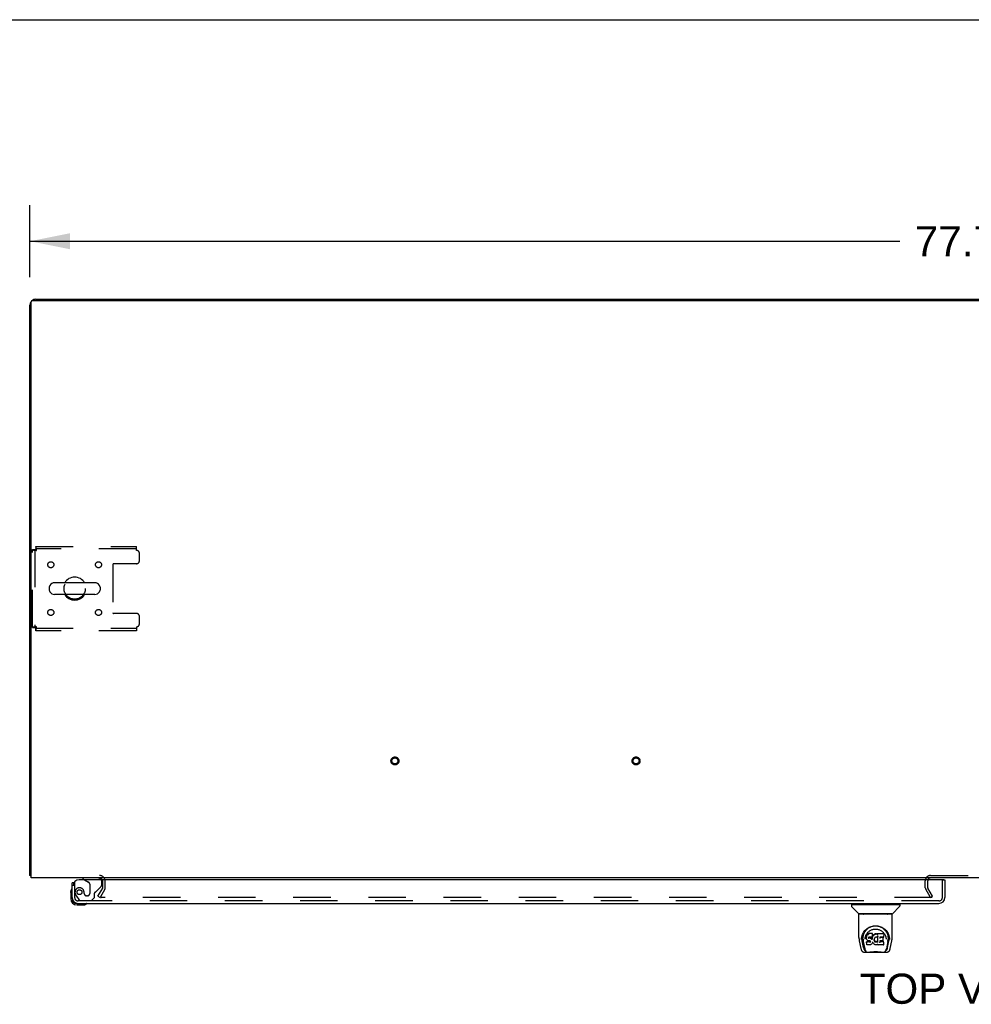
# Model space of a CAD drawing. Header units: inches. Extents: x 0 to 283, y 0 to 183.
# Tile 74 of 81: x 59 to 98, y 142 to 183. Entities that reach past the tile are written whole.
import ezdxf

# ---------------------------------------------------------------- set-up
doc = ezdxf.new("R2010")
doc.units = ezdxf.units.IN
doc.header["$LTSCALE"] = 15.583333
doc.header["$MEASUREMENT"] = 0
doc.linetypes.add('HIDDEN', pattern=[0.2, 0.1, -0.1])
doc.layers.get('0').update_dxf_attribs({"linetype": 'CONTINUOUS'})
for name, color, linetype in [('DEFAULT_2', 8, 'HIDDEN'), ('DIMENSIONS', 7, 'CONTINUOUS'), ('LEFTHAND_DOOR_ASSEMBLY', 7, 'CONTINUOUS')]:
    doc.layers.add(name, color=color, linetype=linetype)
doc.styles.get("Standard").update_dxf_attribs({"font": 'arial.ttf'})
doc.dimstyles.new('DIMSTYLE_1', dxfattribs={"dimtxt": 1.25, "dimasz": 1.666667, "dimexe": 0.09, "dimexo": 0.07, "dimgap": 0.0375, "dimtad": 0, "dimtih": 1, "dimtoh": 1, "dimzin": 4, "dimdsep": 46, "dimtxsty": 'Standard', "dimblk": '_FILLED', "dimblk1": '_FILLED', "dimblk2": '_FILLED', "dimcen": 0.09, "dimadec": 3, "dimazin": 1, "dimtfac": 1, "dimtdec": 3, "dimtofl": 0, "dimtmove": 0, "dimatfit": 3, "dimldrblk": '_FILLED', "dimfxl": 0, "dimtolj": 1, "dimtzin": 4, "dimarcsym": 0})

# ---------------------------------------------------------------- blocks, each defined once
blk = doc.blocks.new('_FILLED')
at = {"color": 0, "linetype": 'ByBlock'}
blk.add_solid([(0, 0), (-1, 0.2), (-1, -0.2)], dxfattribs=at)
blk = doc.blocks.new('*D1')
at = {"layer": 'DIMENSIONS', "color": 2, "linetype": 'Continuous'}
for p, q in [((59.417, 172.659), (59.417, 175.645)), ((137.167, 172.659), (137.167, 175.645)), ((59.417, 174.145), (95.483, 174.145)), ((137.167, 174.145), (101.101, 174.145))]:
    blk.add_line(p, q, dxfattribs=at)
at = {"layer": 'DIMENSIONS', "color": 2, "linetype": 'Continuous', "xscale": 1.6666666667, "yscale": 1.6666666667, "zscale": 1.6666666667, "rotation": 180}
blk.add_blockref('_FILLED', (59.417, 174.145), dxfattribs=at)
at = {"layer": 'DIMENSIONS', "color": 2, "linetype": 'Continuous', "xscale": 1.6666666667, "yscale": 1.6666666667, "zscale": 1.6666666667}
blk.add_blockref('_FILLED', (137.167, 174.145), dxfattribs=at)
at = {"layer": 'DIMENSIONS', "color": 2, "linetype": 'Continuous', "insert": (98.292, 174.77), "char_height": 1.25, "width": 4.36803, "attachment_point": 2, "line_spacing_factor": 0.9}
blk.add_mtext('77.75', dxfattribs=at)

msp = doc.modelspace()

# ---------------------------------------------------------------- linework, layer by layer
at = {"color": 7, "linetype": 'Continuous'}
for p, q in [((0, 183.333), (283.333, 183.333)), ((66.917, 171.739), (66.917, 171.687)), ((66.917, 171.739), (129.667, 171.739)), ((98.292, 171.739), (98.292, 171.687)), ((60.217, 159.803), (60.217, 159.676)), ((62.102, 159.981), (60.439, 159.981)), ((62.325, 159.803), (62.325, 159.676)), ((62.102, 159.498), (60.439, 159.498)), ((59.469, 147.843), (59.417, 147.843))]:
    msp.add_line(p, q, dxfattribs=at)
at = {"color": 3, "linetype": 'Continuous'}
for p, q in [((59.469, 147.739), (59.469, 171.627)), ((59.529, 171.687), (137.055, 171.687)), ((59.663, 171.739), (66.917, 171.739)), ((59.417, 147.843), (59.417, 171.493)), ((137.115, 147.739), (59.469, 147.739))]:
    msp.add_line(p, q, dxfattribs=at)
for points in [[(59.445, 147.829), (59.441, 147.83), (59.438, 147.831), (59.434, 147.831), (59.432, 147.832), (59.429, 147.833), (59.426, 147.834), (59.424, 147.835), (59.422, 147.836), (59.42, 147.837), (59.419, 147.838), (59.418, 147.839), (59.417, 147.84), (59.417, 147.842), (59.417, 147.843)], [(59.469, 147.824), (59.469, 147.824), (59.465, 147.825), (59.461, 147.826), (59.456, 147.827), (59.452, 147.828), (59.445, 147.829)]]:
    msp.add_lwpolyline(points, dxfattribs=at)
for centre, radius, start, end in [((59.663, 171.493), 0.246, 140.5376, 180), ((59.529, 171.627), 0.06, 90, 180), ((59.663, 171.493), 0.246, 90, 129.4616), ((62.295, 147.597), 0.142, 26.4775, 90), ((96.761, 147.624), 0.115, 115.2249, 161.7477)]:
    msp.add_arc(centre, radius, start, end, dxfattribs=at)
at = {"color": 7, "linetype": 'Continuous'}
for centre, radius, start, end in [((61.271, 159.739), 0.475, 30.5571, 149.4429), ((60.342, 159.803), 0.125, 146.8152, 180), ((60.342, 159.676), 0.125, 180, 213.1848), ((60.439, 159.739), 0.241, 90, 146.8152), ((62.102, 159.739), 0.241, 33.1848, 90), ((62.2, 159.803), 0.125, 0, 33.1848), ((62.2, 159.676), 0.125, 326.8152, 360), ((60.439, 159.739), 0.241, 213.1848, 270), ((61.271, 159.739), 0.475, 210.5571, 329.4429), ((62.102, 159.739), 0.241, 270, 326.8152)]:
    msp.add_arc(centre, radius, start, end, dxfattribs=at)
at = {"layer": 'DEFAULT_2', "color": 8, "linetype": 'HIDDEN'}
for p, q in [((59.521, 158.123), (59.521, 161.355)), ((59.521, 161.355), (59.625, 161.355)), ((59.625, 161.355), (59.625, 158.123)), ((59.655, 161.489), (59.655, 161.385)), ((59.655, 161.489), (63.833, 161.489)), ((63.833, 161.385), (59.655, 161.385)), ((59.688, 161.322), (59.683, 161.336)), ((63.833, 161.322), (63.833, 161.489)), ((63.958, 160.896), (63.958, 161.197)), ((62.858, 160.741), (62.858, 158.738)), ((63.833, 160.771), (62.888, 160.771)), ((63.833, 158.708), (62.888, 158.708)), ((63.958, 158.281), (63.958, 158.583)), ((59.521, 158.123), (59.625, 158.123)), ((59.655, 157.989), (59.655, 158.093)), ((59.655, 158.093), (63.833, 158.093)), ((59.688, 158.156), (59.674, 158.152)), ((63.833, 158.156), (63.833, 157.989)), ((63.833, 157.989), (59.655, 157.989)), ((96.761, 147.843), (99.823, 147.843)), ((62.438, 147.335), (62.438, 147.597)), ((62.542, 147.335), (62.542, 147.597)), ((96.542, 147.335), (96.542, 147.624)), ((96.646, 147.335), (96.646, 147.624)), ((62.237, 146.979), (62.433, 147.319)), ((62.524, 147.267), (62.327, 146.927)), ((96.756, 146.927), (96.56, 147.267)), ((96.846, 146.979), (96.65, 147.319)), ((62.237, 146.979), (62.327, 146.927)), ((96.823, 146.927), (62.373, 146.927)), ((96.756, 146.927), (96.846, 146.979))]:
    msp.add_line(p, q, dxfattribs=at)
for points in [[(59.521, 161.355), (59.522, 161.353), (59.525, 161.351), (59.53, 161.348), (59.537, 161.346), (59.547, 161.344), (59.557, 161.341), (59.57, 161.339), (59.584, 161.336), (59.599, 161.334), (59.615, 161.332), (59.633, 161.329), (59.651, 161.327), (59.669, 161.325), (59.688, 161.322)], [(59.625, 161.355), (59.625, 161.353), (59.626, 161.351), (59.628, 161.348), (59.631, 161.346), (59.635, 161.344), (59.639, 161.341), (59.643, 161.339), (59.649, 161.336), (59.654, 161.334), (59.661, 161.332), (59.667, 161.329), (59.674, 161.327), (59.688, 161.322)], [(59.688, 161.322), (59.686, 161.341), (59.683, 161.359), (59.681, 161.377), (59.678, 161.395), (59.676, 161.411), (59.674, 161.426), (59.671, 161.44), (59.669, 161.453), (59.667, 161.464), (59.664, 161.473), (59.662, 161.48), (59.66, 161.485), (59.657, 161.488), (59.655, 161.489)], [(59.683, 161.336), (59.681, 161.343), (59.678, 161.35), (59.676, 161.356), (59.674, 161.362), (59.671, 161.367), (59.669, 161.372), (59.667, 161.376), (59.664, 161.379), (59.662, 161.382), (59.66, 161.384), (59.657, 161.385), (59.655, 161.385)], [(59.688, 158.156), (59.669, 158.154), (59.651, 158.152), (59.633, 158.149), (59.615, 158.147), (59.599, 158.145), (59.584, 158.142), (59.57, 158.14), (59.557, 158.137), (59.547, 158.135), (59.537, 158.133), (59.53, 158.13), (59.525, 158.128), (59.522, 158.126), (59.521, 158.123)], [(59.674, 158.152), (59.667, 158.149), (59.661, 158.147), (59.654, 158.145), (59.649, 158.142), (59.643, 158.14), (59.639, 158.137), (59.635, 158.135), (59.631, 158.133), (59.628, 158.13), (59.626, 158.128), (59.625, 158.126), (59.625, 158.123)], [(59.655, 157.989), (59.657, 157.99), (59.66, 157.994), (59.662, 157.999), (59.664, 158.006), (59.667, 158.015), (59.669, 158.026), (59.671, 158.038), (59.674, 158.052), (59.676, 158.067), (59.678, 158.084), (59.681, 158.101), (59.683, 158.119), (59.686, 158.138), (59.688, 158.156)], [(59.655, 158.093), (59.657, 158.094), (59.66, 158.095), (59.662, 158.097), (59.664, 158.1), (59.667, 158.103), (59.669, 158.107), (59.671, 158.112), (59.674, 158.117), (59.676, 158.123), (59.678, 158.129), (59.681, 158.136), (59.683, 158.142), (59.688, 158.156)], [(62.356, 146.952), (62.355, 146.95), (62.354, 146.948), (62.354, 146.946), (62.353, 146.944), (62.353, 146.944)], [(62.353, 146.944), (62.354, 146.942), (62.354, 146.94), (62.355, 146.939), (62.355, 146.937), (62.356, 146.935), (62.358, 146.933), (62.359, 146.932), (62.361, 146.931), (62.363, 146.929), (62.365, 146.929), (62.367, 146.928)], [(62.373, 146.927), (62.371, 146.927), (62.369, 146.927), (62.367, 146.928)]]:
    msp.add_lwpolyline(points, dxfattribs=at)
for centre, radius in [((60.281, 160.729), 0.125), ((62.26, 160.729), 0.125), ((61.271, 159.739), 0.438), ((60.281, 158.75), 0.125), ((62.26, 158.75), 0.125), ((74.549, 152.593), 0.164), ((84.549, 152.593), 0.164), ((74.549, 152.593), 0.124), ((84.549, 152.593), 0.124)]:
    msp.add_circle(centre, radius, dxfattribs=at)
for centre, radius, start, end in [((63.833, 161.197), 0.125, 0, 90), ((63.833, 160.896), 0.125, 270, 360), ((62.888, 160.741), 0.03, 90, 180), ((62.888, 158.738), 0.03, 180, 270), ((63.833, 158.583), 0.125, 0, 90), ((63.833, 158.281), 0.125, 270, 360), ((62.295, 147.597), 0.246, 0, 90), ((96.761, 147.624), 0.219, 90, 180), ((62.295, 147.597), 0.142, 0, 26.4775), ((96.761, 147.624), 0.115, 161.7477, 180), ((96.761, 147.624), 0.115, 90, 115.2249), ((62.405, 147.335), 0.033, 330, 360), ((62.405, 147.335), 0.137, 330, 360), ((96.679, 147.335), 0.137, 180, 210), ((96.679, 147.335), 0.033, 180, 210)]:
    msp.add_arc(centre, radius, start, end, dxfattribs=at)
at = {"layer": 'LEFTHAND_DOOR_ASSEMBLY', "color": 3, "linetype": 'Continuous'}
for p, q in [((61.167, 146.928), (61.167, 147.535)), ((97.292, 147.66), (61.459, 147.66)), ((97.354, 147.66), (97.354, 146.928)), ((61.413, 146.681), (97.108, 146.681))]:
    msp.add_line(p, q, dxfattribs=at)
at = {"layer": 'LEFTHAND_DOOR_ASSEMBLY', "color": 7, "linetype": 'Continuous'}
for p, q in [((61.242, 147.535), (61.167, 147.535)), ((61.609, 147.739), (61.609, 147.7)), ((61.609, 147.7), (61.678, 147.66)), ((97.292, 147.66), (97.354, 147.66)), ((61.107, 147.141), (61.11, 147.179)), ((61.107, 147.141), (61.107, 146.884)), ((61.167, 146.928), (61.167, 146.884)), ((61.37, 146.681), (61.413, 146.681)), ((61.37, 146.621), (61.626, 146.621)), ((93.475, 146.634), (93.475, 146.58)), ((93.483, 146.642), (95.475, 146.642)), ((93.535, 146.642), (93.535, 146.681)), ((95.424, 146.642), (95.424, 146.681)), ((95.483, 146.634), (95.483, 146.58)), ((93.782, 146.257), (93.487, 146.552)), ((93.79, 145.269), (93.79, 146.233)), ((95.161, 146.24), (93.798, 146.24)), ((95.156, 146.248), (93.803, 146.248)), ((93.865, 146.248), (93.862, 146.244)), ((95.096, 146.244), (95.094, 146.248)), ((95.096, 146.244), (95.096, 146.244)), ((95.168, 145.269), (95.168, 146.233)), ((95.177, 146.257), (95.472, 146.552)), ((94.047, 145.524), (94.072, 145.558)), ((94.133, 145.393), (94.119, 145.371)), ((94.143, 145.403), (94.133, 145.393)), ((94.134, 145.357), (94.133, 145.393)), ((94.154, 145.41), (94.143, 145.403)), ((94.144, 145.366), (94.143, 145.403)), ((94.178, 145.421), (94.154, 145.41)), ((94.155, 145.374), (94.154, 145.41)), ((94.203, 145.429), (94.178, 145.421)), ((94.178, 145.384), (94.178, 145.421)), ((94.356, 145.429), (94.203, 145.429)), ((94.203, 145.392), (94.203, 145.429)), ((94.203, 145.392), (94.204, 145.391)), ((94.357, 145.374), (94.356, 145.429)), ((94.356, 145.394), (94.356, 145.429)), ((94.357, 145.34), (94.357, 145.374)), ((94.398, 145.379), (94.383, 145.362)), ((94.415, 145.396), (94.398, 145.379)), ((94.399, 145.343), (94.398, 145.379)), ((94.435, 145.41), (94.415, 145.396)), ((94.416, 145.36), (94.415, 145.396)), ((94.457, 145.42), (94.435, 145.41)), ((94.435, 145.374), (94.435, 145.41)), ((94.481, 145.425), (94.457, 145.42)), ((94.458, 145.383), (94.457, 145.42)), ((94.504, 145.428), (94.481, 145.425)), ((94.481, 145.389), (94.481, 145.425)), ((94.481, 145.387), (94.481, 145.389)), ((94.504, 145.428), (94.529, 145.427)), ((94.505, 145.391), (94.504, 145.428)), ((94.505, 145.389), (94.505, 145.391)), ((94.528, 145.39), (94.529, 145.427)), ((94.528, 145.389), (94.528, 145.39)), ((94.541, 145.425), (94.529, 145.427)), ((94.554, 145.421), (94.541, 145.425)), ((94.541, 145.388), (94.541, 145.425)), ((94.566, 145.413), (94.554, 145.421)), ((94.554, 145.384), (94.554, 145.421)), ((94.815, 145.427), (94.566, 145.427)), ((94.567, 145.378), (94.566, 145.427)), ((94.829, 145.302), (94.831, 145.411)), ((94.831, 145.441), (94.847, 145.417)), ((93.806, 145.125), (93.871, 144.82)), ((93.898, 145.184), (93.901, 145.242)), ((93.898, 145.185), (93.898, 145.184)), ((93.901, 145.242), (93.91, 145.296)), ((93.911, 145.302), (93.911, 145.248)), ((93.979, 144.852), (93.922, 145.129)), ((93.959, 145.195), (93.96, 145.169)), ((93.969, 145.105), (94.031, 144.801)), ((94.044, 145.198), (94.044, 145.198)), ((94.104, 145.322), (94.103, 145.297)), ((94.103, 145.262), (94.103, 145.297)), ((94.103, 145.262), (94.103, 145.262)), ((94.104, 145.237), (94.103, 145.262)), ((94.109, 145.347), (94.104, 145.322)), ((94.105, 145.287), (94.104, 145.322)), ((94.109, 145.213), (94.104, 145.237)), ((94.104, 145.237), (94.104, 145.237)), ((94.119, 145.371), (94.109, 145.347)), ((94.11, 145.312), (94.109, 145.347)), ((94.118, 145.189), (94.109, 145.213)), ((94.109, 145.213), (94.109, 145.213)), ((94.117, 145.096), (94.109, 145.088)), ((94.111, 144.975), (94.109, 145.088)), ((94.118, 144.968), (94.111, 144.974)), ((94.178, 145.097), (94.117, 145.096)), ((94.117, 145.06), (94.117, 145.096)), ((94.132, 145.168), (94.118, 145.189)), ((94.118, 145.189), (94.118, 145.189)), ((94.264, 144.968), (94.118, 144.968)), ((94.118, 144.968), (94.118, 144.968)), ((94.119, 145.336), (94.119, 145.371)), ((94.15, 145.15), (94.132, 145.168)), ((94.132, 145.168), (94.132, 145.168)), ((94.171, 145.136), (94.15, 145.15)), ((94.15, 145.15), (94.15, 145.15)), ((94.184, 145.131), (94.171, 145.136)), ((94.171, 145.136), (94.171, 145.136)), ((94.239, 145.097), (94.178, 145.097)), ((94.178, 145.06), (94.178, 145.097)), ((94.178, 145.06), (94.178, 145.058)), ((94.196, 145.129), (94.184, 145.131)), ((94.193, 145.265), (94.192, 145.251)), ((94.192, 145.244), (94.193, 145.263)), ((94.195, 145.278), (94.193, 145.265)), ((94.194, 145.239), (94.195, 145.274)), ((94.197, 145.281), (94.195, 145.278)), ((94.197, 145.271), (94.195, 145.274)), ((94.244, 145.129), (94.196, 145.129)), ((94.199, 145.284), (94.197, 145.281)), ((94.201, 145.268), (94.197, 145.271)), ((94.197, 145.235), (94.197, 145.271)), ((94.211, 145.287), (94.199, 145.284)), ((94.212, 145.265), (94.201, 145.268)), ((94.201, 145.232), (94.201, 145.268)), ((94.224, 145.288), (94.211, 145.287)), ((94.235, 145.265), (94.212, 145.265)), ((94.212, 145.228), (94.212, 145.265)), ((94.212, 145.226), (94.212, 145.228)), ((94.224, 145.289), (94.224, 145.288)), ((94.337, 145.288), (94.224, 145.288)), ((94.26, 145.264), (94.235, 145.265)), ((94.235, 145.229), (94.235, 145.265)), ((94.235, 145.227), (94.235, 145.229)), ((94.253, 145.098), (94.239, 145.097)), ((94.239, 145.06), (94.239, 145.097)), ((94.239, 145.06), (94.239, 145.059)), ((94.251, 145.128), (94.244, 145.129)), ((94.244, 145.129), (94.244, 145.129)), ((94.256, 145.126), (94.251, 145.128)), ((94.257, 145.1), (94.253, 145.098)), ((94.253, 145.061), (94.253, 145.098)), ((94.261, 145.123), (94.256, 145.126)), ((94.262, 145.105), (94.257, 145.1)), ((94.258, 145.064), (94.257, 145.1)), ((94.286, 145.259), (94.26, 145.264)), ((94.26, 145.227), (94.26, 145.264)), ((94.26, 145.226), (94.26, 145.227)), ((94.265, 145.118), (94.26, 145.123)), ((94.267, 145.112), (94.262, 145.105)), ((94.262, 145.069), (94.262, 145.105)), ((94.271, 145.106), (94.264, 145.118)), ((94.276, 144.969), (94.264, 144.968)), ((94.264, 144.968), (94.264, 144.968)), ((94.273, 145.093), (94.27, 145.106)), ((94.27, 145.081), (94.27, 145.106)), ((94.272, 145.087), (94.272, 145.096)), ((94.288, 144.974), (94.276, 144.969)), ((94.285, 145.222), (94.286, 145.259)), ((94.298, 145.253), (94.286, 145.259)), ((94.309, 144.988), (94.288, 144.974)), ((94.288, 144.974), (94.288, 144.974)), ((94.309, 145.245), (94.298, 145.253)), ((94.298, 145.216), (94.298, 145.253)), ((94.327, 145.227), (94.309, 145.245)), ((94.309, 145.209), (94.309, 145.245)), ((94.327, 145.005), (94.309, 144.988)), ((94.309, 144.988), (94.309, 144.988)), ((94.336, 145.212), (94.327, 145.227)), ((94.327, 145.191), (94.327, 145.227)), ((94.334, 145.015), (94.327, 145.005)), ((94.327, 145.005), (94.327, 145.005)), ((94.34, 145.026), (94.334, 145.015)), ((94.334, 145.015), (94.334, 145.015)), ((94.34, 145.254), (94.336, 145.212)), ((94.337, 145.176), (94.336, 145.212)), ((94.349, 145.289), (94.337, 145.288)), ((94.337, 145.288), (94.337, 145.289)), ((94.338, 145.169), (94.338, 145.17)), ((94.344, 145.277), (94.34, 145.254)), ((94.341, 145.22), (94.34, 145.254)), ((94.349, 145.049), (94.34, 145.027)), ((94.34, 145.027), (94.34, 145.026)), ((94.347, 145.289), (94.344, 145.277)), ((94.345, 145.243), (94.344, 145.277)), ((94.356, 145.073), (94.349, 145.049)), ((94.349, 145.049), (94.349, 145.049)), ((94.354, 145.301), (94.35, 145.29)), ((94.351, 145.265), (94.35, 145.291)), ((94.355, 145.316), (94.354, 145.302)), ((94.354, 145.302), (94.354, 145.301)), ((94.357, 145.34), (94.355, 145.316)), ((94.359, 145.322), (94.355, 145.313)), ((94.355, 145.316), (94.355, 145.316)), ((94.356, 145.084), (94.356, 145.085)), ((94.356, 145.083), (94.356, 145.084)), ((94.356, 145.084), (94.356, 145.084)), ((94.356, 145.082), (94.356, 145.083)), ((94.356, 145.083), (94.356, 145.083)), ((94.357, 145.081), (94.356, 145.073)), ((94.356, 145.073), (94.356, 145.073)), ((94.377, 145.045), (94.357, 145.081)), ((94.37, 145.342), (94.359, 145.322)), ((94.359, 145.286), (94.359, 145.322)), ((94.383, 145.362), (94.37, 145.342)), ((94.37, 145.307), (94.37, 145.342)), ((94.39, 145.027), (94.377, 145.045)), ((94.377, 145.045), (94.377, 145.045)), ((94.383, 145.326), (94.383, 145.362)), ((94.405, 145.01), (94.39, 145.027)), ((94.39, 145.027), (94.39, 145.027)), ((94.422, 144.995), (94.405, 145.01)), ((94.405, 145.01), (94.405, 145.01)), ((94.422, 145.19), (94.421, 145.164)), ((94.426, 145.215), (94.422, 145.19)), ((94.423, 145.186), (94.422, 145.19)), ((94.422, 145.151), (94.423, 145.186)), ((94.44, 144.981), (94.422, 144.995)), ((94.422, 144.995), (94.422, 144.995)), ((94.425, 145.174), (94.423, 145.186)), ((94.435, 145.15), (94.425, 145.174)), ((94.425, 145.139), (94.425, 145.174)), ((94.429, 145.227), (94.426, 145.215)), ((94.435, 145.237), (94.429, 145.227)), ((94.434, 145.115), (94.435, 145.15)), ((94.449, 145.26), (94.435, 145.237)), ((94.447, 145.127), (94.435, 145.15)), ((94.44, 144.981), (94.441, 144.981)), ((94.451, 144.975), (94.441, 144.981)), ((94.455, 145.118), (94.447, 145.127)), ((94.447, 145.092), (94.447, 145.127)), ((94.456, 145.268), (94.449, 145.259)), ((94.462, 144.972), (94.451, 144.975)), ((94.451, 144.975), (94.451, 144.975)), ((94.464, 145.11), (94.455, 145.118)), ((94.455, 145.082), (94.455, 145.118)), ((94.465, 145.274), (94.456, 145.268)), ((94.484, 144.966), (94.462, 144.972)), ((94.475, 145.103), (94.464, 145.11)), ((94.464, 145.074), (94.464, 145.11)), ((94.488, 145.284), (94.465, 145.274)), ((94.474, 145.066), (94.475, 145.103)), ((94.486, 145.098), (94.475, 145.103)), ((94.507, 144.963), (94.484, 144.966)), ((94.485, 145.062), (94.486, 145.098)), ((94.498, 145.096), (94.486, 145.098)), ((94.499, 145.287), (94.488, 145.284)), ((94.498, 145.096), (94.51, 145.096)), ((94.498, 145.059), (94.498, 145.096)), ((94.498, 145.058), (94.498, 145.059)), ((94.51, 145.287), (94.499, 145.287)), ((94.53, 144.967), (94.507, 144.963)), ((94.507, 144.964), (94.507, 144.963)), ((94.522, 145.284), (94.51, 145.287)), ((94.522, 145.098), (94.51, 145.096)), ((94.51, 145.059), (94.51, 145.096)), ((94.51, 145.058), (94.51, 145.059)), ((94.534, 145.28), (94.522, 145.284)), ((94.534, 145.101), (94.522, 145.098)), ((94.522, 145.061), (94.522, 145.098)), ((94.552, 144.974), (94.53, 144.967)), ((94.546, 145.107), (94.534, 145.101)), ((94.535, 145.065), (94.534, 145.101)), ((94.556, 145.114), (94.546, 145.107)), ((94.546, 145.07), (94.546, 145.107)), ((94.568, 145.327), (94.552, 145.287)), ((94.571, 144.985), (94.552, 144.974)), ((94.552, 144.974), (94.552, 144.974)), ((94.556, 145.077), (94.556, 145.114)), ((94.569, 145.33), (94.568, 145.329)), ((94.568, 145.329), (94.568, 145.329)), ((94.568, 145.329), (94.568, 145.328)), ((94.568, 145.328), (94.568, 145.328)), ((94.568, 145.328), (94.568, 145.328)), ((94.568, 145.328), (94.568, 145.328)), ((94.572, 145.075), (94.568, 145.327)), ((94.57, 145.335), (94.569, 145.334)), ((94.569, 145.334), (94.569, 145.332)), ((94.569, 145.332), (94.569, 145.331)), ((94.569, 145.331), (94.569, 145.33)), ((94.576, 144.985), (94.571, 144.985)), ((94.574, 145.066), (94.574, 145.068)), ((94.576, 144.976), (94.576, 144.985)), ((94.815, 144.968), (94.584, 144.968)), ((94.656, 145.132), (94.655, 145.058)), ((94.815, 145.093), (94.655, 145.093)), ((94.784, 145.132), (94.656, 145.132)), ((94.815, 145.288), (94.657, 145.288)), ((94.658, 145.288), (94.657, 145.23)), ((94.784, 145.264), (94.657, 145.264)), ((94.795, 145.144), (94.797, 145.251)), ((94.824, 144.976), (94.826, 145.082)), ((94.913, 145.229), (94.915, 145.198)), ((94.915, 145.198), (94.915, 145.198)), ((94.989, 145.102), (94.928, 144.801)), ((94.98, 144.852), (95.036, 145.129)), ((95.036, 145.347), (95.049, 145.296)), ((95.047, 145.302), (95.048, 145.248)), ((95.061, 145.184), (95.061, 145.185)), ((95.088, 144.82), (95.153, 145.125)), ((93.995, 144.666), (94.964, 144.666)), ((94.038, 144.744), (94.045, 144.744)), ((94.045, 144.744), (94.047, 144.736)), ((94.049, 144.732), (94.047, 144.736)), ((94.209, 144.666), (94.233, 144.666)), ((94.257, 144.666), (94.255, 144.667)), ((94.702, 144.666), (94.704, 144.667)), ((94.91, 144.732), (94.911, 144.736)), ((94.911, 144.736), (94.914, 144.744)), ((94.914, 144.744), (94.921, 144.744))]:
    msp.add_line(p, q, dxfattribs=at)
at = {"layer": 'LEFTHAND_DOOR_ASSEMBLY', "color": 8, "linetype": 'HIDDEN'}
for p, q in [((61.271, 147.535), (61.242, 147.535)), ((61.271, 147.535), (61.271, 146.928)), ((62.239, 147.739), (61.609, 147.739)), ((61.678, 147.66), (61.847, 147.562)), ((61.897, 147.476), (61.897, 147.096)), ((62.396, 147.46), (62.396, 147.582)), ((97.25, 146.928), (97.25, 147.66)), ((61.668, 147.096), (61.668, 147.085)), ((62.089, 146.932), (62.089, 147.111)), ((62.147, 147.17), (62.367, 147.389)), ((61.346, 146.984), (61.447, 146.84)), ((97.108, 146.785), (61.413, 146.785)), ((61.512, 146.806), (61.963, 146.806)), ((61.799, 146.998), (61.766, 146.998)), ((61.963, 146.806), (62.089, 146.932))]:
    msp.add_line(p, q, dxfattribs=at)
at = {"layer": 'LEFTHAND_DOOR_ASSEMBLY', "color": 7, "linetype": 'Continuous'}
for points in [[(93.861, 146.243), (93.861, 146.242), (93.86, 146.242), (93.86, 146.241), (93.86, 146.241), (93.86, 146.24)], [(93.862, 146.244), (93.862, 146.243), (93.861, 146.243)], [(95.097, 146.243), (95.097, 146.243), (95.096, 146.244)], [(95.098, 146.24), (95.099, 146.241), (95.099, 146.241), (95.098, 146.242), (95.098, 146.242), (95.097, 146.243)], [(93.91, 145.296), (93.923, 145.347), (93.94, 145.395), (93.96, 145.44), (93.983, 145.481), (94.009, 145.519), (94.037, 145.555), (94.067, 145.588), (94.101, 145.619), (94.137, 145.648), (94.176, 145.674), (94.217, 145.697), (94.259, 145.716), (94.303, 145.732), (94.347, 145.744), (94.391, 145.753), (94.435, 145.758), (94.48, 145.759), (94.524, 145.758), (94.568, 145.753), (94.612, 145.744), (94.656, 145.732), (94.7, 145.716), (94.742, 145.697), (94.783, 145.674), (94.822, 145.648), (94.858, 145.619), (94.891, 145.588), (94.922, 145.555), (94.95, 145.519), (94.976, 145.481), (94.999, 145.44), (95.019, 145.395), (95.036, 145.347)], [(93.959, 145.195), (93.958, 145.219), (93.959, 145.266), (93.964, 145.312), (93.973, 145.359), (93.987, 145.404), (94.004, 145.446), (94.024, 145.487), (94.047, 145.524)], [(94.072, 145.558), (94.099, 145.589), (94.127, 145.617)], [(94.082, 145.362), (94.096, 145.39), (94.111, 145.416)], [(94.111, 145.416), (94.128, 145.441), (94.146, 145.464), (94.166, 145.486), (94.187, 145.506), (94.209, 145.525), (94.233, 145.543), (94.258, 145.559), (94.285, 145.573), (94.312, 145.585), (94.339, 145.596), (94.367, 145.604), (94.395, 145.611), (94.423, 145.615), (94.451, 145.618), (94.479, 145.619), (94.507, 145.618), (94.535, 145.615), (94.563, 145.611), (94.591, 145.604), (94.619, 145.596), (94.647, 145.585), (94.674, 145.573), (94.7, 145.559), (94.725, 145.543), (94.749, 145.525), (94.772, 145.506), (94.793, 145.486), (94.812, 145.464), (94.831, 145.441)], [(94.127, 145.617), (94.157, 145.642), (94.188, 145.664), (94.219, 145.684)], [(94.155, 145.374), (94.155, 145.374), (94.155, 145.373), (94.155, 145.373), (94.155, 145.373), (94.155, 145.373), (94.156, 145.372)], [(94.178, 145.384), (94.178, 145.384), (94.178, 145.384), (94.178, 145.383), (94.178, 145.383), (94.178, 145.383), (94.178, 145.383)], [(94.219, 145.684), (94.251, 145.701), (94.283, 145.715), (94.315, 145.727)], [(94.315, 145.727), (94.348, 145.737), (94.38, 145.744), (94.413, 145.749), (94.446, 145.752), (94.478, 145.754), (94.511, 145.753), (94.543, 145.75), (94.576, 145.745), (94.608, 145.737)], [(94.355, 145.392), (94.355, 145.392), (94.355, 145.392), (94.354, 145.392), (94.354, 145.391), (94.354, 145.391), (94.354, 145.391)], [(94.436, 145.372), (94.436, 145.372), (94.436, 145.373), (94.436, 145.373), (94.435, 145.373), (94.435, 145.373), (94.435, 145.374)], [(94.458, 145.382), (94.458, 145.382), (94.458, 145.382), (94.458, 145.383), (94.458, 145.383), (94.458, 145.383), (94.458, 145.383)], [(94.541, 145.387), (94.541, 145.387), (94.541, 145.387), (94.541, 145.388), (94.541, 145.388), (94.541, 145.388), (94.541, 145.388)], [(94.553, 145.383), (94.553, 145.383), (94.553, 145.383), (94.554, 145.384), (94.554, 145.384), (94.554, 145.384), (94.554, 145.384)], [(94.569, 145.389), (94.568, 145.389), (94.568, 145.389), (94.568, 145.39), (94.568, 145.39), (94.567, 145.39), (94.567, 145.39)], [(94.569, 145.373), (94.569, 145.373), (94.568, 145.374), (94.568, 145.374), (94.568, 145.375), (94.568, 145.375), (94.567, 145.376)], [(94.608, 145.737), (94.641, 145.728), (94.673, 145.716), (94.705, 145.702)], [(94.705, 145.702), (94.737, 145.686), (94.768, 145.667), (94.798, 145.645), (94.828, 145.62), (94.857, 145.592), (94.884, 145.561), (94.91, 145.527), (94.933, 145.49), (94.954, 145.449), (94.971, 145.406), (94.985, 145.361), (94.995, 145.315), (95, 145.267)], [(94.847, 145.417), (94.863, 145.39), (94.877, 145.363)], [(93.79, 145.269), (93.791, 145.236), (93.794, 145.196), (93.8, 145.156), (93.806, 145.125)], [(93.911, 145.248), (93.912, 145.213), (93.916, 145.169), (93.922, 145.129)], [(93.96, 145.169), (93.962, 145.149), (93.965, 145.126), (93.969, 145.105)], [(94.044, 145.198), (94.046, 145.229), (94.051, 145.266)], [(94.051, 145.266), (94.06, 145.3), (94.07, 145.333), (94.082, 145.362)], [(94.103, 145.262), (94.103, 145.262), (94.103, 145.262), (94.104, 145.261), (94.104, 145.261), (94.105, 145.261), (94.105, 145.261)], [(94.104, 145.237), (94.104, 145.237), (94.105, 145.237), (94.105, 145.237), (94.105, 145.236), (94.106, 145.236), (94.106, 145.236)], [(94.105, 145.287), (94.105, 145.287), (94.105, 145.286), (94.105, 145.286), (94.106, 145.286), (94.106, 145.286), (94.106, 145.286)], [(94.109, 145.213), (94.109, 145.212), (94.109, 145.212), (94.11, 145.212), (94.11, 145.212), (94.111, 145.212)], [(94.11, 145.311), (94.11, 145.311), (94.11, 145.311), (94.11, 145.311), (94.111, 145.31), (94.111, 145.31), (94.111, 145.31)], [(94.11, 145.052), (94.11, 145.052), (94.11, 145.052), (94.11, 145.052), (94.111, 145.052), (94.111, 145.051), (94.111, 145.051)], [(94.111, 144.975), (94.111, 144.975), (94.111, 144.974)], [(94.111, 144.974), (94.111, 144.974), (94.112, 144.974), (94.112, 144.974), (94.113, 144.974)], [(94.117, 145.059), (94.117, 145.059), (94.117, 145.059), (94.117, 145.058), (94.117, 145.058), (94.118, 145.058), (94.118, 145.058)], [(94.118, 145.189), (94.118, 145.189), (94.119, 145.189), (94.119, 145.188), (94.12, 145.189)], [(94.118, 144.968), (94.118, 144.968), (94.118, 144.968), (94.118, 144.968), (94.118, 144.968), (94.119, 144.968), (94.119, 144.968)], [(94.119, 145.336), (94.119, 145.335), (94.12, 145.335), (94.12, 145.335), (94.12, 145.335), (94.121, 145.335), (94.121, 145.334)], [(94.132, 145.168), (94.132, 145.168), (94.132, 145.168), (94.133, 145.167), (94.133, 145.167), (94.134, 145.168)], [(94.134, 145.357), (94.134, 145.357), (94.134, 145.357), (94.135, 145.356), (94.135, 145.356), (94.135, 145.356), (94.135, 145.356)], [(94.144, 145.366), (94.144, 145.366), (94.144, 145.366), (94.144, 145.366), (94.144, 145.365), (94.145, 145.365), (94.145, 145.365)], [(94.15, 145.15), (94.15, 145.149), (94.15, 145.149), (94.151, 145.15), (94.151, 145.15)], [(94.171, 145.136), (94.171, 145.136), (94.172, 145.136), (94.172, 145.136)], [(94.184, 145.131), (94.184, 145.131), (94.184, 145.131), (94.184, 145.132)], [(94.19, 145.249), (94.191, 145.249), (94.191, 145.249), (94.191, 145.25), (94.192, 145.25), (94.192, 145.25), (94.192, 145.251)], [(94.191, 145.264), (94.191, 145.264), (94.192, 145.264), (94.192, 145.264), (94.193, 145.264), (94.193, 145.264), (94.193, 145.265)], [(94.191, 145.243), (94.191, 145.243), (94.191, 145.243), (94.192, 145.243), (94.192, 145.244), (94.192, 145.244), (94.192, 145.244)], [(94.192, 145.238), (94.193, 145.238), (94.193, 145.238), (94.193, 145.238), (94.193, 145.238), (94.194, 145.238), (94.194, 145.239)], [(94.193, 145.277), (94.194, 145.277), (94.194, 145.277), (94.194, 145.277), (94.195, 145.278), (94.195, 145.278)], [(94.195, 145.281), (94.196, 145.281), (94.196, 145.281), (94.196, 145.281), (94.197, 145.281)], [(94.195, 145.233), (94.196, 145.233), (94.196, 145.233), (94.196, 145.234), (94.196, 145.234), (94.197, 145.234), (94.197, 145.234)], [(94.196, 145.129), (94.196, 145.129), (94.197, 145.129), (94.197, 145.13)], [(94.198, 145.284), (94.199, 145.284), (94.199, 145.284), (94.199, 145.284), (94.199, 145.284)], [(94.2, 145.23), (94.2, 145.23), (94.2, 145.23), (94.2, 145.231), (94.2, 145.231), (94.2, 145.231), (94.201, 145.231)], [(94.211, 145.288), (94.211, 145.287), (94.211, 145.287), (94.211, 145.287)], [(94.251, 145.128), (94.251, 145.128), (94.251, 145.128), (94.251, 145.128)], [(94.253, 145.061), (94.253, 145.061), (94.253, 145.061), (94.253, 145.06), (94.253, 145.06), (94.253, 145.06), (94.253, 145.06)], [(94.256, 145.126), (94.256, 145.126), (94.256, 145.126), (94.257, 145.127)], [(94.258, 145.064), (94.258, 145.064), (94.258, 145.063), (94.258, 145.063), (94.258, 145.063), (94.258, 145.063), (94.259, 145.063)], [(94.261, 145.123), (94.261, 145.123), (94.261, 145.123), (94.261, 145.123), (94.262, 145.123)], [(94.262, 145.069), (94.262, 145.069), (94.263, 145.068), (94.263, 145.068), (94.263, 145.068), (94.263, 145.068), (94.264, 145.068)], [(94.265, 145.118), (94.265, 145.118), (94.265, 145.118), (94.266, 145.118), (94.266, 145.118)], [(94.271, 145.106), (94.271, 145.106), (94.271, 145.106), (94.271, 145.105), (94.272, 145.105), (94.272, 145.105)], [(94.271, 145.08), (94.271, 145.08), (94.271, 145.08), (94.271, 145.079), (94.272, 145.079), (94.272, 145.079), (94.272, 145.079)], [(94.272, 145.086), (94.273, 145.086), (94.273, 145.086), (94.273, 145.085), (94.273, 145.085), (94.274, 145.085), (94.274, 145.085)], [(94.273, 145.093), (94.273, 145.092), (94.273, 145.092), (94.273, 145.092), (94.274, 145.092), (94.274, 145.091), (94.275, 145.091)], [(94.276, 144.969), (94.276, 144.969), (94.276, 144.969), (94.276, 144.97)], [(94.285, 145.22), (94.285, 145.221), (94.285, 145.221), (94.285, 145.221), (94.285, 145.221), (94.285, 145.222), (94.285, 145.222)], [(94.288, 144.974), (94.288, 144.974), (94.288, 144.974), (94.288, 144.974)], [(94.297, 145.215), (94.297, 145.215), (94.297, 145.216), (94.297, 145.216), (94.297, 145.216), (94.298, 145.216), (94.298, 145.216)], [(94.307, 145.207), (94.308, 145.208), (94.308, 145.208), (94.308, 145.208), (94.308, 145.208), (94.309, 145.208), (94.309, 145.209)], [(94.309, 144.988), (94.309, 144.988), (94.309, 144.988), (94.308, 144.988), (94.308, 144.988)], [(94.325, 145.19), (94.326, 145.19), (94.326, 145.19), (94.326, 145.19), (94.326, 145.19), (94.327, 145.191), (94.327, 145.191)], [(94.327, 145.005), (94.327, 145.005), (94.327, 145.005), (94.326, 145.005), (94.326, 145.005), (94.325, 145.005)], [(94.334, 145.015), (94.334, 145.015), (94.334, 145.015), (94.333, 145.015), (94.333, 145.015)], [(94.338, 145.17), (94.338, 145.172), (94.337, 145.173), (94.337, 145.174), (94.337, 145.175)], [(94.34, 145.026), (94.34, 145.026), (94.339, 145.026), (94.339, 145.026), (94.338, 145.026)], [(94.343, 145.219), (94.342, 145.219), (94.342, 145.219), (94.341, 145.219), (94.341, 145.219), (94.341, 145.22), (94.341, 145.22)], [(94.346, 145.241), (94.346, 145.241), (94.346, 145.241), (94.345, 145.242), (94.345, 145.242), (94.345, 145.242), (94.345, 145.242)], [(94.349, 145.049), (94.349, 145.049), (94.349, 145.049), (94.348, 145.049), (94.348, 145.048), (94.347, 145.049)], [(94.349, 145.289), (94.349, 145.289), (94.349, 145.289), (94.348, 145.289), (94.348, 145.29)], [(94.35, 145.29), (94.35, 145.289), (94.349, 145.289), (94.349, 145.289)], [(94.352, 145.263), (94.352, 145.263), (94.352, 145.264), (94.351, 145.264), (94.351, 145.264), (94.351, 145.264), (94.351, 145.265)], [(94.354, 145.301), (94.354, 145.301), (94.353, 145.301), (94.353, 145.301), (94.353, 145.301), (94.352, 145.301)], [(94.355, 145.316), (94.355, 145.315), (94.355, 145.315), (94.355, 145.315), (94.355, 145.315), (94.354, 145.315), (94.354, 145.314)], [(94.356, 145.073), (94.356, 145.073), (94.356, 145.073), (94.356, 145.072), (94.355, 145.072), (94.355, 145.072), (94.354, 145.072)], [(94.357, 145.34), (94.357, 145.34), (94.357, 145.339), (94.356, 145.339), (94.356, 145.339), (94.355, 145.339), (94.355, 145.339)], [(94.356, 145.085), (94.355, 145.086), (94.355, 145.086)], [(94.357, 145.081), (94.356, 145.082), (94.356, 145.082), (94.356, 145.082), (94.356, 145.082), (94.356, 145.082), (94.356, 145.082), (94.356, 145.082)], [(94.357, 145.081), (94.357, 145.081), (94.357, 145.081), (94.357, 145.081), (94.357, 145.081)], [(94.361, 145.285), (94.36, 145.285), (94.36, 145.285), (94.36, 145.285), (94.36, 145.286), (94.359, 145.286), (94.359, 145.286)], [(94.372, 145.305), (94.371, 145.305), (94.371, 145.306), (94.371, 145.306), (94.371, 145.306), (94.37, 145.306), (94.37, 145.307)], [(94.377, 145.045), (94.377, 145.045), (94.377, 145.045), (94.378, 145.045), (94.378, 145.045)], [(94.385, 145.324), (94.385, 145.324), (94.384, 145.325), (94.384, 145.325), (94.384, 145.325), (94.384, 145.325), (94.383, 145.326)], [(94.39, 145.027), (94.39, 145.026), (94.39, 145.026), (94.391, 145.026), (94.391, 145.026), (94.392, 145.026)], [(94.4, 145.342), (94.4, 145.342), (94.399, 145.342), (94.399, 145.342), (94.399, 145.343), (94.399, 145.343), (94.399, 145.343)], [(94.405, 145.01), (94.405, 145.01), (94.406, 145.01), (94.406, 145.01), (94.407, 145.01)], [(94.417, 145.358), (94.417, 145.358), (94.416, 145.358), (94.416, 145.359), (94.416, 145.359), (94.416, 145.359), (94.416, 145.359)], [(94.421, 145.163), (94.421, 145.163), (94.421, 145.163), (94.42, 145.163), (94.42, 145.162), (94.42, 145.162), (94.419, 145.162)], [(94.422, 145.19), (94.422, 145.189), (94.422, 145.189), (94.422, 145.189), (94.421, 145.189), (94.421, 145.189), (94.42, 145.188)], [(94.422, 145.151), (94.422, 145.151), (94.422, 145.15), (94.421, 145.15), (94.421, 145.15), (94.421, 145.15), (94.42, 145.15)], [(94.422, 144.995), (94.422, 144.995), (94.423, 144.994), (94.423, 144.995), (94.423, 144.995)], [(94.425, 145.139), (94.424, 145.138), (94.424, 145.138), (94.424, 145.138), (94.424, 145.138), (94.423, 145.138), (94.423, 145.137)], [(94.426, 145.215), (94.426, 145.215), (94.425, 145.215), (94.425, 145.214), (94.424, 145.214), (94.424, 145.214)], [(94.429, 145.226), (94.429, 145.226), (94.429, 145.226), (94.429, 145.226), (94.428, 145.226), (94.427, 145.226)], [(94.434, 145.114), (94.434, 145.114), (94.434, 145.114), (94.433, 145.114), (94.433, 145.113), (94.433, 145.113), (94.432, 145.113)], [(94.435, 145.237), (94.435, 145.237), (94.434, 145.237), (94.434, 145.237), (94.433, 145.237)], [(94.441, 144.981), (94.441, 144.981), (94.441, 144.981), (94.441, 144.981), (94.442, 144.981)], [(94.445, 145.09), (94.445, 145.091), (94.446, 145.091), (94.446, 145.091), (94.446, 145.091), (94.446, 145.091), (94.447, 145.092)], [(94.449, 145.259), (94.449, 145.259), (94.448, 145.259), (94.448, 145.259), (94.448, 145.259), (94.447, 145.259)], [(94.451, 144.975), (94.451, 144.975), (94.451, 144.976), (94.452, 144.976)], [(94.453, 145.081), (94.453, 145.081), (94.454, 145.081), (94.454, 145.081), (94.454, 145.082), (94.454, 145.082), (94.455, 145.082)], [(94.456, 145.268), (94.456, 145.268), (94.455, 145.268), (94.455, 145.268), (94.455, 145.268)], [(94.462, 144.972), (94.462, 144.972), (94.462, 144.972), (94.462, 144.972)], [(94.463, 145.072), (94.463, 145.072), (94.463, 145.073), (94.463, 145.073), (94.464, 145.073), (94.464, 145.073), (94.464, 145.074)], [(94.465, 145.274), (94.465, 145.274), (94.464, 145.274), (94.464, 145.275)], [(94.473, 145.065), (94.474, 145.065), (94.474, 145.065), (94.474, 145.066), (94.474, 145.066), (94.474, 145.066), (94.474, 145.066)], [(94.484, 144.966), (94.484, 144.966), (94.484, 144.966), (94.484, 144.967)], [(94.485, 145.06), (94.485, 145.061), (94.485, 145.061), (94.485, 145.061), (94.485, 145.061), (94.485, 145.061), (94.486, 145.062)], [(94.488, 145.284), (94.488, 145.284), (94.488, 145.284), (94.488, 145.285)], [(94.499, 145.287), (94.499, 145.287), (94.499, 145.287), (94.499, 145.287)], [(94.51, 145.287), (94.51, 145.287), (94.51, 145.287), (94.511, 145.287)], [(94.522, 145.284), (94.522, 145.284), (94.522, 145.284), (94.522, 145.285)], [(94.523, 145.059), (94.523, 145.06), (94.523, 145.06), (94.523, 145.06), (94.523, 145.06), (94.523, 145.061), (94.522, 145.061)], [(94.529, 144.967), (94.53, 144.967), (94.53, 144.967), (94.53, 144.967)], [(94.534, 145.28), (94.534, 145.279), (94.536, 145.279), (94.538, 145.278), (94.54, 145.278), (94.542, 145.279), (94.544, 145.279), (94.546, 145.28), (94.548, 145.282), (94.549, 145.283), (94.551, 145.285), (94.552, 145.287), (94.552, 145.287)], [(94.534, 145.28), (94.534, 145.28), (94.534, 145.28), (94.534, 145.28)], [(94.535, 145.063), (94.535, 145.064), (94.535, 145.064), (94.535, 145.064), (94.535, 145.064), (94.535, 145.064), (94.535, 145.065)], [(94.547, 145.069), (94.547, 145.069), (94.546, 145.069), (94.546, 145.069), (94.546, 145.07), (94.546, 145.07), (94.546, 145.07)], [(94.551, 144.974), (94.551, 144.974), (94.552, 144.974), (94.552, 144.974)], [(94.572, 145.111), (94.571, 145.112), (94.57, 145.113), (94.569, 145.113), (94.569, 145.114), (94.568, 145.114), (94.567, 145.115), (94.566, 145.115), (94.566, 145.115), (94.565, 145.116), (94.564, 145.116), (94.563, 145.116), (94.562, 145.116)], [(94.568, 145.328), (94.568, 145.328), (94.568, 145.327)], [(94.568, 145.327), (94.568, 145.327), (94.568, 145.327), (94.568, 145.327)], [(94.57, 144.985), (94.57, 144.985), (94.57, 144.985), (94.57, 144.985), (94.57, 144.985), (94.57, 144.985), (94.571, 144.985)], [(94.574, 145.068), (94.573, 145.07), (94.573, 145.071), (94.572, 145.073)], [(94.578, 144.985), (94.577, 144.985), (94.577, 144.985), (94.577, 144.985), (94.577, 144.985), (94.576, 144.985), (94.576, 144.985)], [(94.576, 144.976), (94.576, 144.974), (94.577, 144.972), (94.578, 144.971), (94.579, 144.97), (94.58, 144.969), (94.582, 144.968), (94.584, 144.968), (94.584, 144.968)], [(94.653, 145.055), (94.653, 145.055), (94.653, 145.055), (94.654, 145.055), (94.654, 145.056), (94.654, 145.056), (94.654, 145.056)], [(94.654, 145.133), (94.654, 145.133), (94.655, 145.133), (94.655, 145.132), (94.655, 145.132), (94.655, 145.132), (94.656, 145.132)], [(94.655, 145.226), (94.655, 145.226), (94.655, 145.227), (94.655, 145.227), (94.656, 145.227), (94.656, 145.227), (94.656, 145.228)], [(94.656, 145.289), (94.656, 145.288), (94.656, 145.288), (94.656, 145.288), (94.657, 145.288), (94.657, 145.288), (94.657, 145.288)], [(94.784, 145.132), (94.785, 145.132), (94.787, 145.133), (94.789, 145.133), (94.79, 145.134), (94.792, 145.135), (94.793, 145.137), (94.794, 145.138), (94.795, 145.14), (94.795, 145.142), (94.795, 145.144)], [(94.815, 145.288), (94.816, 145.288), (94.818, 145.289), (94.82, 145.289), (94.822, 145.29), (94.824, 145.292), (94.826, 145.293), (94.827, 145.295), (94.828, 145.298), (94.829, 145.3), (94.829, 145.302)], [(94.815, 144.968), (94.816, 144.968), (94.818, 144.968), (94.82, 144.969), (94.821, 144.97), (94.822, 144.971), (94.823, 144.972), (94.824, 144.974), (94.824, 144.976)], [(94.877, 145.363), (94.889, 145.333), (94.899, 145.3), (94.907, 145.266), (94.913, 145.229)], [(94.989, 145.102), (94.99, 145.105), (94.99, 145.108), (94.991, 145.111), (94.991, 145.113), (94.992, 145.116), (94.992, 145.119), (94.993, 145.122), (94.993, 145.125), (94.994, 145.129), (94.994, 145.132), (94.995, 145.135), (94.995, 145.139), (94.996, 145.142), (94.996, 145.146), (94.997, 145.149), (94.997, 145.153), (94.997, 145.157), (94.998, 145.16), (94.998, 145.164), (94.998, 145.168), (95, 145.195)], [(95, 145.267), (95.001, 145.22), (95, 145.195)], [(95.036, 145.129), (95.043, 145.169), (95.047, 145.213), (95.048, 145.248)], [(95.049, 145.296), (95.058, 145.242), (95.061, 145.184)], [(95.153, 145.125), (95.159, 145.155), (95.164, 145.195), (95.168, 145.235), (95.168, 145.269)], [(93.871, 144.82), (93.874, 144.807), (93.878, 144.788), (93.883, 144.772), (93.889, 144.757), (93.894, 144.743), (93.9, 144.731), (93.907, 144.719), (93.914, 144.709), (93.922, 144.699), (93.931, 144.69), (93.941, 144.682), (93.953, 144.676), (93.965, 144.671), (93.978, 144.667)], [(93.978, 144.667), (93.991, 144.666), (93.995, 144.666)], [(93.979, 144.852), (93.983, 144.835), (93.987, 144.817), (93.992, 144.801), (93.998, 144.786), (94.004, 144.773), (94.01, 144.762), (94.017, 144.754), (94.025, 144.748), (94.032, 144.745), (94.038, 144.744)], [(94.031, 144.801), (94.033, 144.791), (94.036, 144.778), (94.039, 144.767), (94.042, 144.755), (94.045, 144.744)], [(94.085, 144.714), (94.08, 144.714), (94.075, 144.714), (94.07, 144.715), (94.065, 144.717), (94.061, 144.719), (94.057, 144.721), (94.054, 144.725), (94.051, 144.728), (94.049, 144.732), (94.049, 144.732)], [(94.049, 144.732), (94.054, 144.721), (94.061, 144.709), (94.067, 144.7), (94.074, 144.691), (94.081, 144.684), (94.089, 144.677), (94.098, 144.672), (94.107, 144.668), (94.117, 144.666), (94.124, 144.666)], [(94.209, 144.666), (94.23, 144.666), (94.253, 144.668)], [(94.233, 144.666), (94.261, 144.668), (94.291, 144.67), (94.321, 144.673), (94.352, 144.676), (94.383, 144.678), (94.415, 144.68), (94.447, 144.681), (94.479, 144.682), (94.511, 144.681), (94.543, 144.68), (94.575, 144.678), (94.607, 144.676), (94.637, 144.673), (94.668, 144.67), (94.697, 144.668)], [(94.253, 144.668), (94.278, 144.67), (94.304, 144.672), (94.331, 144.675), (94.359, 144.678), (94.388, 144.68), (94.418, 144.682), (94.449, 144.683), (94.479, 144.684), (94.51, 144.683), (94.54, 144.682), (94.57, 144.68), (94.599, 144.678), (94.627, 144.675), (94.655, 144.672), (94.681, 144.67)], [(94.681, 144.67), (94.705, 144.668), (94.729, 144.666), (94.75, 144.666)], [(94.697, 144.668), (94.726, 144.666), (94.75, 144.666)], [(94.835, 144.666), (94.842, 144.666), (94.852, 144.668), (94.861, 144.672), (94.87, 144.677), (94.878, 144.684), (94.885, 144.691), (94.892, 144.7), (94.898, 144.71), (94.905, 144.721), (94.91, 144.732)], [(94.874, 144.714), (94.879, 144.714), (94.884, 144.714), (94.889, 144.715), (94.893, 144.717), (94.898, 144.719), (94.901, 144.721), (94.905, 144.725), (94.908, 144.728), (94.91, 144.732), (94.91, 144.732)], [(94.914, 144.744), (94.917, 144.755), (94.92, 144.767), (94.923, 144.779), (94.926, 144.791), (94.928, 144.801)], [(94.921, 144.744), (94.927, 144.745), (94.934, 144.748), (94.942, 144.754), (94.949, 144.763), (94.955, 144.773), (94.961, 144.786), (94.966, 144.801), (94.972, 144.817), (94.976, 144.836), (94.98, 144.852)], [(94.964, 144.666), (94.967, 144.666), (94.98, 144.667)], [(94.98, 144.667), (94.993, 144.67), (95.005, 144.675), (95.017, 144.682), (95.027, 144.69), (95.036, 144.699), (95.045, 144.708), (95.052, 144.719), (95.058, 144.73), (95.065, 144.743), (95.07, 144.757), (95.075, 144.772), (95.08, 144.788), (95.085, 144.807), (95.088, 144.82)]]:
    msp.add_lwpolyline(points, dxfattribs=at)
at = {"layer": 'LEFTHAND_DOOR_ASSEMBLY', "color": 8, "linetype": 'HIDDEN'}
msp.add_circle((61.471, 147.148), 0.101, dxfattribs=at)
at = {"layer": 'LEFTHAND_DOOR_ASSEMBLY', "color": 3, "linetype": 'Continuous'}
for centre, radius, start, end in [((61.459, 147.41), 0.25, 90, 180), ((97.292, 147.64), 0.02, 0, 90), ((61.413, 146.928), 0.246, 180, 270), ((97.108, 146.928), 0.246, 270, 360)]:
    msp.add_arc(centre, radius, start, end, dxfattribs=at)
at = {"layer": 'LEFTHAND_DOOR_ASSEMBLY', "color": 8, "linetype": 'HIDDEN'}
for centre, radius, start, end in [((61.797, 147.476), 0.1, 0, 59.908), ((62.296, 147.46), 0.1, 315, 360), ((62.239, 147.582), 0.157, 0, 29.8303), ((61.471, 147.148), 0.187, 17.8482, 196.8439), ((61.661, 147.206), 0.386, 196.8439, 215.1), ((61.275, 147.085), 0.393, 1.6599, 17.9298), ((61.766, 147.096), 0.098, 180, 270), ((61.799, 147.096), 0.098, 270, 360), ((62.128, 147.111), 0.039, 111.6096, 180), ((62.077, 147.241), 0.1, 291.6096, 315), ((61.413, 146.928), 0.142, 180, 270), ((61.512, 146.885), 0.079, 215.1, 270), ((97.108, 146.928), 0.142, 270, 360)]:
    msp.add_arc(centre, radius, start, end, dxfattribs=at)
at = {"layer": 'LEFTHAND_DOOR_ASSEMBLY', "color": 7, "linetype": 'Continuous'}
for centre, radius, start, end in [((62.239, 147.582), 0.157, 29.8303, 90), ((61.357, 147.141), 0.25, 149.1101, 180), ((61.155, 147.261), 0.015, 96.3796, 149.1101), ((61.152, 147.261), 0.015, 0, 83.6204), ((61.37, 146.884), 0.263, 180, 270), ((61.37, 146.884), 0.203, 180, 270), ((61.626, 146.871), 0.25, 270, 300.8899), ((61.747, 146.666), 0.015, 6.3796, 90), ((61.747, 146.67), 0.015, 300.8899, 353.6204), ((93.483, 146.634), 0.00787, 90, 180), ((95.475, 146.634), 0.00787, 0, 90), ((93.515, 146.58), 0.0394, 180, 225), ((93.803, 146.278), 0.0295, 225, 270), ((93.798, 146.233), 0.00787, 90, 180), ((93.972, 146.26), 0.0197, 270, 323.006), ((94.987, 146.26), 0.0197, 216.994, 270), ((95.156, 146.278), 0.0295, 270, 315), ((95.161, 146.233), 0.00787, 0, 90), ((95.444, 146.58), 0.0394, 315, 360)]:
    msp.add_arc(centre, radius, start, end, dxfattribs=at)
for centre, major_axis, ratio, start_param, end_param in [((94.354, 145.394), (-0.00006, 0.00283), 0.69468, -2.388692, -1.626091), ((94.569, 145.392), (-0.00005, 0.00283), 0.694711, -4.711973, -3.921462), ((94.569, 145.376), (-0.00119, 0.00309), 0.517372, 0.955426, 1.594301), ((94.815, 145.411), (0, 0.0161), 0.999848, -1.588252, 0), ((94.111, 145.055), (0.00133, 0.0034), 0.413699, -3.931587, -3.404362), ((94.114, 145.323), (0.004, 0.0113), 0.082603, -3.358849, -3.237788), ((94.12, 145.061), (0.00243, 0.00249), 0.565489, -3.661377, -3.398136), ((94.124, 145.344), (0.00493, 0.00872), 0.139701, -3.375731, -3.231538), ((94.141, 145.365), (0.00667, 0.00805), 0.161626, -3.329134, -3.201937), ((94.19, 145.253), (-0.00245, 0.00904), 0.086305, -3.009796, -2.851612), ((94.19, 145.245), (-0.00334, 0.00617), 0.202659, -3.013778, -2.795609), ((94.191, 145.24), (-0.0051, 0.00558), 0.236803, -3.069215, -2.893885), ((94.195, 145.235), (0.00537, -0.00361), 0.301523, 0.056707, 0.196496), ((94.264, 145.069), (0.00623, 0.00529), 0.230667, 2.952001, 3.091843), ((94.274, 145.087), (0.00377, 0.00659), 0.191545, -3.454301, -3.256285), ((94.275, 145.094), (0.00243, 0.00802), 0.107328, -3.463611, -3.284363), ((94.32, 145.199), (-0.00628, 0.00793), 0.164287, -3.076154, -2.942496), ((94.339, 145.174), (-0.00129, 0.00383), 0.306196, 0.760017, 1.08509), ((94.44, 145.101), (-0.00646, 0.00915), 0.140046, -3.074302, -2.951316), ((94.562, 145.105), (0, 0.0108), 0.999848, 0, 0.641022), ((94.574, 145.072), (-0.00163, 0.00422), 0.284259, 0.65996, 1.068541), ((94.653, 145.058), (0.00005, 0.00283), 0.694711, -2.361723, -1.571213), ((94.655, 145.23), (0.00005, 0.00283), 0.694711, -2.361723, -1.571213), ((94.784, 145.251), (0, 0.0133), 0.999848, -1.588252, 0), ((94.815, 145.083), (0, 0.0104), 0.999848, -1.588252, 0)]:
    msp.add_ellipse(centre, major_axis=major_axis, ratio=ratio, start_param=start_param, end_param=end_param, dxfattribs=at)

# ---------------------------------------------------------------- texts
at = {"layer": 'DIMENSIONS', "color": 2, "linetype": 'Continuous', "insert": (98.093, 143.771), "char_height": 1.25, "width": 8.51766, "attachment_point": 2, "line_spacing_factor": 0.9}
msp.add_mtext('TOP VIEW', dxfattribs=at)

# ---------------------------------------------------------------- dimensions: what is measured, and where the dimension line sits
at = {"layer": 'DIMENSIONS', "color": 2, "linetype": 'Continuous'}
dim = msp.add_linear_dim(base=(59.417, 174.145), p1=(137.167, 175.715), p2=(59.417, 175.715), angle=180, dimstyle='DIMSTYLE_1', dxfattribs=at)
dim.commit()
dim.dimension.update_dxf_attribs({"geometry": '*D1', "text_midpoint": (98.296, 174.128), "dimtype": 160})

doc.saveas('drawing.dxf')
